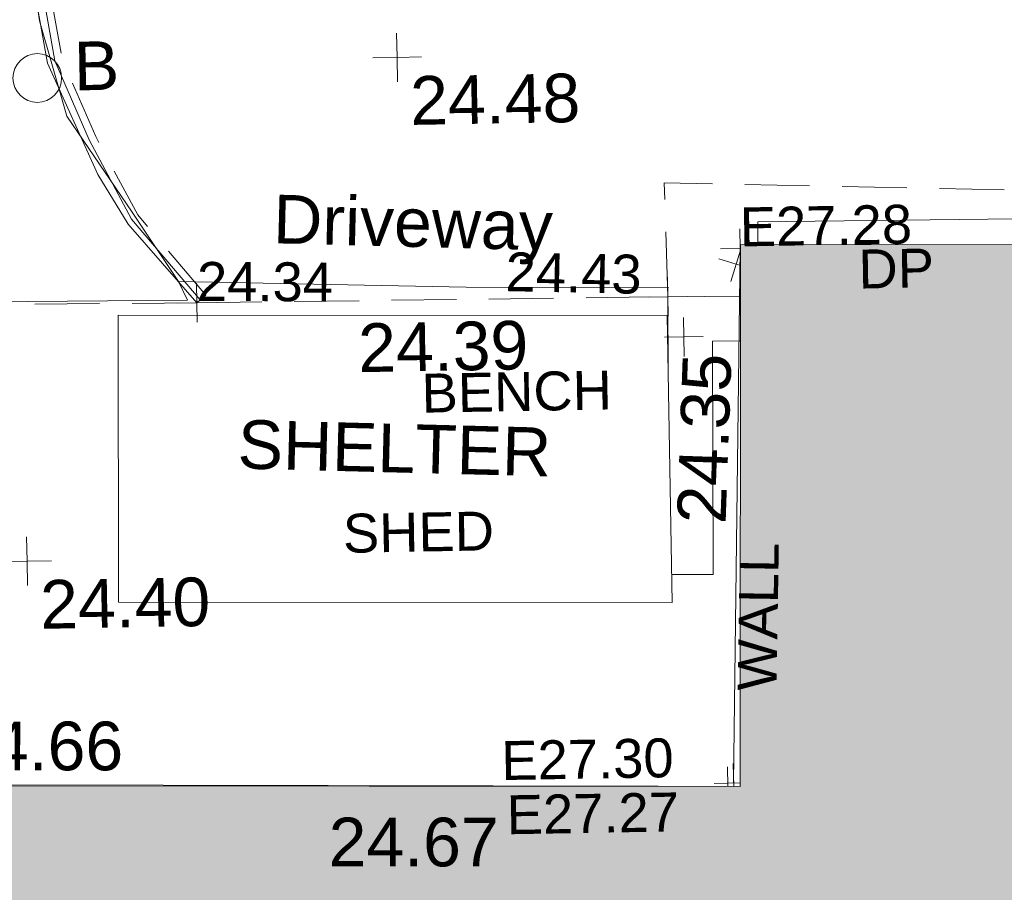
# Model space of a CAD drawing. Header units: millimetres. Extents: x -290717 to 520720, y -103372 to 287762.
# Tile 69 of 256: x -97965 to -90376, y -50018 to -43295. Entities that reach past the tile are written whole.
import ezdxf

# ---------------------------------------------------------------- set-up
doc = ezdxf.new("R2010")
doc.units = ezdxf.units.MM
doc.linetypes.add('IMPORT-DASHED _2_', pattern=[750, 500, -250])
doc.linetypes.add('IMPORT-UG_ELEC_STREET LIGHTING_QLB2 _2_', pattern=[2700, 1500, -300, 0, -250, 150, -300, 0, -200])
for name, color, linetype, lineweight in [('00_TOPO_DRIVE_WAY', 7, 'Continuous', 9), ('00_TOPO_SURFACE', 7, 'Continuous', 9), ('00_TOPO_SURVEY_TEXT', 7, 'Continuous', 9), ('A_RHA_Detail', 7, 'Continuous', 9), ('CHANGE_OF_SURFACE', 7, 'IMPORT-DASHED _2_', 9), ('CHANGE_OF_SURFACE_LVL', 7, 'Continuous', 9), ('WALL_TXT', 7, 'Continuous', 9)]:
    doc.layers.add(name, color=color, linetype=linetype, lineweight=lineweight)
for name, color, linetype, lineweight, true_color in [('00_TOPO_EAVE', 7, 'Continuous', 9, 0x666666), ('00_TOPO_FORM_LINES', 7, 'Continuous', 9, 0x666666), ('00_TOPO_FURN_BOLLARD', 7, 'Continuous', 9, 0x666666), ('00_TOPO_KERB_BOTTOM', 1, 'Continuous', 9, 0xff0000), ('00_TOPO_LEVEL_SPOT', 7, 'Continuous', 9, 0x666666), ('00_UAV_BUILDING_OUTLINE', 5, 'Continuous', 9, 0x0000ff), ('00_UAV_CONCRETE', 9, 'Continuous', 9, 0x808080), ('12333-PUM-2D-U-0001-C01 - Rev2_REVIT IMPORT_dwg', 7, 'Continuous', 9, 0x767676), ('A_RHA_Line', 7, 'Continuous', 9, 0x00a600), ('BENCH_TXT', 7, 'Continuous', 9, 0x00a5a5), ('DOWNPIPE_TXT', 7, 'Continuous', 9, 0x7fbfff), ('EAVE', 3, 'Continuous', 9, 0x00ff00), ('EAVE_LVL', 3, 'Continuous', 9, 0x00ff00), ('KERB_BOTTOM', 7, 'Continuous', 9, 0x0000a5), ('KERB_BOTTOM_LVL', 7, 'Continuous', 9, 0x0000a5), ('KERB_TOP', 2, 'Continuous', 9, 0xffff00), ('KERB_TOP_LVL', 2, 'Continuous', 9, 0xffff00), ('SHED_TXT', 7, 'Continuous', 9, 0x0000a5), ('TOP_OF_WALL_LEVEL', 7, 'Continuous', 9, 0xa500a5), ('WALL', 7, 'Continuous', 9, 0xa50000)]:
    doc.layers.add(name, color=color, linetype=linetype, lineweight=lineweight, true_color=true_color)
doc.styles.add('Arial_3', font='arial.ttf', dxfattribs={"height": 300})
doc.styles.add('Swis721 Lt BT_2', font='swissl.ttf', dxfattribs={"height": 375})

# ---------------------------------------------------------------- blocks, each defined once
blk = doc.blocks.new('12333-PUM-2D-U-0001-C01 - Rev2_REVIT IMPORT_dwg_MSL_Bollard_2-2077182-Site Location Plan Existing')
at = {"layer": '00_TOPO_FURN_BOLLARD', "color": 254, "true_color": 0xcccccc}
blk.add_circle((0, 0), 62.5, dxfattribs=at)
blk = doc.blocks.new('12333-PUM-2D-U-0001-C01 - Rev2_REVIT IMPORT_dwg_MSL_Eaves_SYM_1-V18-Site Location Plan Existing')
at = {"layer": '00_TOPO_EAVE', "color": 254, "true_color": 0xcccccc}
for p, q in [((-116, -357), (93, 287)), ((88, -29), (-357, 116))]:
    blk.add_line(p, q, dxfattribs=at)
blk = doc.blocks.new('12333-PUM-2D-U-0001-C01 - Rev2_REVIT IMPORT_dwg_MM-2077200-Site Location Plan Existing')
at = {"layer": '00_TOPO_LEVEL_SPOT', "color": 254, "true_color": 0xcccccc, "flags": 128}
for points in [[(500, 0), (0, 0), (0, 500)], [(0, -500), (0, 0), (-500, 0)]]:
    blk.add_lwpolyline(points, dxfattribs=at)
blk = doc.blocks.new('12333-PUM-2D-U-0001-C01 - Rev2_REVIT IMPORT_dwg_MGS62954_T2_Galway_ITM_3d_Rev1-2077680-Site Location Plan Existing')
at = {"layer": '00_TOPO_DRIVE_WAY', "color": 254, "true_color": 0xcccccc, "flags": 128}
blk.add_lwpolyline([(533803406.6, 725513831.9), (533803604.6, 725513094.5), (533804093.7, 725512345.8), (533804442.3, 725511806.4), (533806657.6, 725511723.1), (533808217.3, 725511693.7)], dxfattribs=at)
at = {"layer": '00_TOPO_FORM_LINES', "color": 254, "true_color": 0xcccccc}
for p, q in [((533803974.3, 725511553.8), (533803936.2, 725509344)), ((533803974.3, 725511553.8), (533808203.4, 725511477.6)), ((533808203.4, 725511477.6), (533808203.4, 725509267.8)), ((533803936.2, 725509344), (533808203.4, 725509267.8))]:
    blk.add_line(p, q, dxfattribs=at)
at = {"layer": '00_TOPO_KERB_BOTTOM', "color": 254, "true_color": 0xcccccc, "flags": 128}
blk.add_lwpolyline([(533804577.2, 725517993.5), (533804270.8, 725517694.1), (533803977.3, 725517335.8), (533803721.9, 725516946.6), (533803526, 725516441.3), (533803405.7, 725515800.4), (533803345.2, 725515105.9), (533803331.8, 725514440.1), (533803406.6, 725513831.9)], dxfattribs=at)
at = {"layer": '00_TOPO_SURFACE', "color": 254, "true_color": 0xcccccc, "flags": 128}
blk.add_lwpolyline([(533805569.7, 725520414), (533804650, 725520200), (533803800, 725519790), (533803010, 725519320), (533802400, 725518650), (533801960, 725517930), (533801610, 725517120), (533801450, 725516540), (533801390, 725515750), (533801380, 725514560), (533801360, 725512960), (533801370, 725512370), (533802350, 725511810), (533802350, 725511680), (533804510, 725511660), (533804442.3, 725511806.4)], dxfattribs=at)
at = {"layer": '00_UAV_CONCRETE', "color": 254, "true_color": 0xcccccc, "flags": 128}
blk.add_lwpolyline([(533808911, 725512012.5), (533808915.3, 725512186.6), (533813568.3, 725512159.6), (533813740.9, 725512155.5), (533817900.3, 725512057.6), (533818739.6, 725512041.3), (533822492.3, 725511968.6), (533823738.1, 725511973.5), (533826820.8, 725511985.5), (533828734.6, 725511910.3), (533833103.8, 725511738.5), (533833730.8, 725511726.5), (533838729.9, 725511631), (533838910.8, 725511627.5), (533843728.3, 725511578.3), (533846317.1, 725511551.8)], dxfattribs=at)
for name, p, xscale, yscale, zscale in [('12333-PUM-2D-U-0001-C01 - Rev2_REVIT IMPORT_dwg_MM-2077200-Site Location Plan Existing', (533806157.2, 725513503.2), 0.375, 0.375, 0.375), ('12333-PUM-2D-U-0001-C01 - Rev2_REVIT IMPORT_dwg_MSL_Bollard_2-2077182-Site Location Plan Existing', (533803382, 725513392.7), 3, 3, 3), ('12333-PUM-2D-U-0001-C01 - Rev2_REVIT IMPORT_dwg_MSL_Eaves_SYM_1-V18-Site Location Plan Existing', (533808743.4, 725511865.4), 0.375, 0.375, 0.375), ('12333-PUM-2D-U-0001-C01 - Rev2_REVIT IMPORT_dwg_MM-2077200-Site Location Plan Existing', (533803237.8, 725509671.1), 0.375, 0.375, 0.375)]:
    blk.add_blockref(name, p, dxfattribs=dict(xscale=xscale, yscale=yscale, zscale=zscale))
at = {"layer": '00_TOPO_DRIVE_WAY', "color": 251, "true_color": 0x666666, "insert": (533805190.1, 725512462.8), "char_height": 375, "width": 2436.184, "attachment_point": 1, "rotation": 357.52541, "line_spacing_factor": 1.005062, "style": 'Swis721 Lt BT_2'}
blk.add_mtext('Driveway', dxfattribs=at)
at = {"layer": '00_TOPO_DRIVE_WAY', "color": 251, "true_color": 0x666666, "insert": (533805818.4, 725511458), "char_height": 375, "width": 1495.902, "attachment_point": 1, "line_spacing_factor": 1.005062, "style": 'Swis721 Lt BT_2'}
blk.add_mtext('24.39', dxfattribs=at)
at = {"layer": '00_TOPO_FURN_BOLLARD', "insert": (533803664.8, 725513666.9), "char_height": 375, "width": 398.907, "attachment_point": 1, "line_spacing_factor": 1.005062, "style": 'Swis721 Lt BT_2'}
blk.add_mtext('B', dxfattribs=at)
at = {"layer": '00_TOPO_LEVEL_SPOT', "char_height": 375, "width": 1495.902, "attachment_point": 1, "line_spacing_factor": 1.005062, "style": 'Swis721 Lt BT_2'}
for s, insert in [('24.48', (533806252.3, 725513355.8)), ('24.40', (533803332.9, 725509523.7))]:
    blk.add_mtext(s, dxfattribs=dict(at, insert=insert))
at = {"layer": '00_TOPO_SURVEY_TEXT', "color": 251, "true_color": 0x666666, "insert": (533804886.3, 725510733), "char_height": 375, "width": 2645.135, "attachment_point": 1, "rotation": 357.52541, "line_spacing_factor": 1.005062, "style": 'Swis721 Lt BT_2'}
blk.add_mtext('SHELTER', dxfattribs=at)
at = {"layer": '00_UAV_BUILDING_OUTLINE', "color": 251, "true_color": 0x666666, "char_height": 375, "width": 1495.902, "attachment_point": 1, "line_spacing_factor": 1.005062, "style": 'Swis721 Lt BT_2'}
for s, insert, rotation in [('24.35', (533808251.5, 725509880.7), 87.01647), ('24.66', (533802646.8, 725508446.5), 358.95927), ('24.67', (533805527.5, 725507655.7), 358.95927)]:
    blk.add_mtext(s, dxfattribs=dict(at, insert=insert, rotation=rotation))
blk = doc.blocks.new('12333-PUM-2D-U-0001-C01 - Rev2_REVIT IMPORT_dwg_SPOT-2077700-Site Location Plan Existing')
at = {"layer": 'TOP_OF_WALL_LEVEL', "color": 254, "true_color": 0xe1aae1}
for p, q in [((0, 500), (0, -500)), ((-500, 0), (500, 0))]:
    blk.add_line(p, q, dxfattribs=at)
blk = doc.blocks.new('12333-PUM-2D-U-0001-C01 - Rev2_REVIT IMPORT_dwg_SPOT-V226-Site Location Plan Existing')
at = {"layer": 'EAVE_LVL', "color": 81, "true_color": 0xaaffaa}
for p, q in [((0, 500), (0, -500)), ((-500, 0), (12, 0))]:
    blk.add_line(p, q, dxfattribs=at)
blk = doc.blocks.new('12333-PUM-2D-U-0001-C01 - Rev2_REVIT IMPORT_dwg_SPOT-V227-Site Location Plan Existing')
at = {"layer": 'EAVE_LVL', "color": 81, "true_color": 0xaaffaa}
for p, q in [((0, 500), (0, -84)), ((-500, 0), (169, 0))]:
    blk.add_line(p, q, dxfattribs=at)
blk = doc.blocks.new('12333-PUM-2D-U-0001-C01 - Rev2_REVIT IMPORT_dwg_SPOT-V228-Site Location Plan Existing')
at = {"layer": 'EAVE_LVL', "color": 81, "true_color": 0xaaffaa}
for p, q in [((0, 500), (0, 3)), ((150, 0), (319, 0))]:
    blk.add_line(p, q, dxfattribs=at)
blk = doc.blocks.new('12333-PUM-2D-U-0001-C01 - Rev2_REVIT IMPORT_dwg_SPOT-2077769-Site Location Plan Existing')
at = {"layer": 'CHANGE_OF_SURFACE_LVL', "color": 253, "true_color": 0xaaaaaa}
for p, q in [((0, 500), (0, -500)), ((-500, 0), (500, 0))]:
    blk.add_line(p, q, dxfattribs=at)
blk = doc.blocks.new('12333-PUM-2D-U-0001-C01 - Rev2_REVIT IMPORT_dwg_SPOT-2077770-Site Location Plan Existing')
at = {"layer": 'KERB_BOTTOM_LVL', "color": 9, "true_color": 0xaaaae1}
for p, q in [((0, 500), (0, -500)), ((-500, 0), (500, 0))]:
    blk.add_line(p, q, dxfattribs=at)
blk = doc.blocks.new('12333-PUM-2D-U-0001-C01 - Rev2_REVIT IMPORT_dwg_SPOT-2077810-Site Location Plan Existing')
at = {"layer": 'KERB_TOP_LVL', "color": 51, "true_color": 0xffffaa}
for p, q in [((0, 500), (0, -500)), ((-500, 0), (500, 0))]:
    blk.add_line(p, q, dxfattribs=at)
blk = doc.blocks.new('12333-PUM-2D-U-0001-C01 - Rev2_REVIT IMPORT_dwg-1620468-Site Location Plan Existing')
at = {"layer": 'CHANGE_OF_SURFACE', "color": 253, "true_color": 0xaaaaaa}
blk.add_line((163501.8, -104214.9), (167132.7, -104231.6), dxfattribs=at)
at = {"layer": 'CHANGE_OF_SURFACE', "color": 253, "true_color": 0xaaaaaa, "flags": 128}
for points in [[(163527, -104193.6), (163571.1, -104157.6), (163058.2, -103529.5), (162744.3, -102920.8), (162495.2, -102317.4), (162352.7, -101420.1), (162346, -100288.4), (162525.3, -99565.2), (162602.9, -99216.9), (162926.1, -98674.5), (163463.8, -98064), (164358.8, -97310.6), (165839.7, -96307.6), (166461.2, -95917.6), (167003.5, -95623.9), (167463.6, -95598.3), (169860.9, -95572.5), (170130.8, -95578.7)], [(167132.7, -104231.6), (167118.7, -103353.6), (171739.3, -103528.1)], [(163501.8, -104214.9), (161441.4, -104196.5), (160221.9, -104207.2)]]:
    blk.add_lwpolyline(points, dxfattribs=at)
at = {"layer": 'EAVE', "color": 81, "true_color": 0xaaffaa}
for p, q in [((167695.5, -103868.9), (167573.6, -107987.1)), ((166991.3, -108001.7), (134915.5, -107370.2))]:
    blk.add_line(p, q, dxfattribs=at)
at = {"layer": 'KERB_BOTTOM', "color": 9, "true_color": 0xaaaae1, "flags": 128}
blk.add_lwpolyline([(163501.8, -104214.9), (162982.8, -103600.9), (162756.2, -103212.7), (162381.7, -102349.8), (162235.5, -101429.7), (162228.6, -100274.4), (162411.2, -99538.3), (162492.5, -99173.1), (162830.9, -98605.2), (163381.6, -97979.9), (164288, -97217), (165775.6, -96209.3), (166402.1, -95816.3), (166970.7, -95508.3), (167459.7, -95481.1), (169861.6, -95455.2), (170252.5, -95464.3)], dxfattribs=at)
at = {"layer": 'KERB_TOP', "color": 51, "true_color": 0xffffaa, "flags": 128}
blk.add_lwpolyline([(163501.8, -104214.9), (163527, -104193.6), (163010.4, -103560.9), (162692.7, -102944.7), (162440.1, -102332.9), (162295.8, -101424.7), (162289, -100281.6), (162469.9, -99552.2), (162549.3, -99195.6), (162879.9, -98640.9), (163423.9, -98023.2), (164324.4, -97265.2), (165808.6, -96259.9), (166432.5, -95868.4), (166987.6, -95567.8), (167461.7, -95541.5), (169861.2, -95515.6), (170221.7, -95523.9)], dxfattribs=at)
at = {"layer": 'WALL', "color": 9, "true_color": 0xe1aaaa}
blk.add_line((167123.8, -106371.7), (167442.9, -106376.6), dxfattribs=at)
at = {"layer": 'WALL', "color": 9, "true_color": 0xe1aaaa, "flags": 128}
for points in [[(167692.3, -104238.1), (167132.7, -104231.6), (167123.8, -104817.2)], [(167686.1, -104581.3), (167471.1, -104579.2), (167442.9, -106376.6)]]:
    blk.add_lwpolyline(points, dxfattribs=at)
blk.add_blockref('12333-PUM-2D-U-0001-C01 - Rev2_REVIT IMPORT_dwg_MGS62954_T2_Galway_ITM_3d_Rev1-2077680-Site Location Plan Existing', (-533641079.6, -725615854.4))
at = {"xscale": 0.3, "yscale": 0.3, "zscale": 0.3}
for name, p in [('12333-PUM-2D-U-0001-C01 - Rev2_REVIT IMPORT_dwg_SPOT-V226-Site Location Plan Existing', (167695.5, -103868.9)), ('12333-PUM-2D-U-0001-C01 - Rev2_REVIT IMPORT_dwg_SPOT-2077770-Site Location Plan Existing', (163501.8, -104214.9)), ('12333-PUM-2D-U-0001-C01 - Rev2_REVIT IMPORT_dwg_SPOT-2077810-Site Location Plan Existing', (163501.8, -104214.9)), ('12333-PUM-2D-U-0001-C01 - Rev2_REVIT IMPORT_dwg_SPOT-2077769-Site Location Plan Existing', (167132.7, -104231.6)), ('12333-PUM-2D-U-0001-C01 - Rev2_REVIT IMPORT_dwg_SPOT-2077700-Site Location Plan Existing', (167249.9, -104543.2)), ('12333-PUM-2D-U-0001-C01 - Rev2_REVIT IMPORT_dwg_SPOT-V227-Site Location Plan Existing', (167573.6, -107987.1)), ('12333-PUM-2D-U-0001-C01 - Rev2_REVIT IMPORT_dwg_SPOT-V228-Site Location Plan Existing', (167528, -108012.3))]:
    blk.add_blockref(name, p, dxfattribs=at)
at = {"layer": 'BENCH_TXT', "insert": (165221.1, -104791.9), "char_height": 300, "width": 1748.273, "attachment_point": 1, "line_spacing_factor": 0.941778, "style": 'Arial_3'}
blk.add_mtext('BENCH', dxfattribs=at)
at = {"layer": 'CHANGE_OF_SURFACE_LVL', "insert": (165890.9, -103866.5), "char_height": 300, "width": 1256.112, "attachment_point": 1, "rotation": 357.83724, "line_spacing_factor": 0.941778, "style": 'Arial_3'}
blk.add_mtext('24.43', dxfattribs=at)
at = {"layer": 'DOWNPIPE_TXT', "insert": (168604.8, -103894.7), "char_height": 300, "width": 694.167, "attachment_point": 1, "line_spacing_factor": 0.941778, "style": 'Arial_3'}
blk.add_mtext('DP', dxfattribs=at)
at = {"layer": 'EAVE_LVL', "char_height": 300, "width": 1590.341, "attachment_point": 1, "line_spacing_factor": 0.941778, "style": 'Arial_3'}
for s, insert in [('E27.28', (167695.5, -103554)), ('E27.30', (165786.3, -107632.9)), ('E27.27', (165820.4, -108051.2))]:
    blk.add_mtext(s, dxfattribs=dict(at, insert=insert))
at = {"layer": 'KERB_BOTTOM_LVL', "insert": (163508.8, -103900), "char_height": 300, "width": 1256.112, "attachment_point": 1, "rotation": 358.73187, "line_spacing_factor": 0.941778, "style": 'Arial_3'}
blk.add_mtext('24.34', dxfattribs=at)
at = {"layer": 'KERB_TOP_LVL', "insert": (163508.8, -103900), "char_height": 300, "width": 1256.112, "attachment_point": 1, "rotation": 358.73187, "line_spacing_factor": 0.941778, "style": 'Arial_3'}
blk.add_mtext('24.34', dxfattribs=at)
at = {"layer": 'SHED_TXT', "insert": (164596.2, -105861.3), "char_height": 300, "width": 1388.334, "attachment_point": 1, "line_spacing_factor": 0.941778, "style": 'Arial_3'}
blk.add_mtext('SHED', dxfattribs=at)
at = {"layer": 'WALL_TXT', "insert": (167616.4, -107273.6), "char_height": 300, "width": 1362.624, "attachment_point": 1, "rotation": 88.07679, "line_spacing_factor": 0.941778, "style": 'Arial_3'}
blk.add_mtext('WALL', dxfattribs=at)

msp = doc.modelspace()

# ---------------------------------------------------------------- hatches: boundary and pattern name
at = {"layer": 'A_RHA_Detail', "true_color": 0xc0c0c0}
h = msp.add_hatch(color=9, dxfattribs=at)
h.paths.add_polyline_path([(-80880.6, -68502.8), (-80400.9, -68483.4), (-80400.9, -62984.6), (-24474.9, -63009.3), (-24456.1, -50840.3), (-36622.6, -50831.7), (-36622.6, -44228.6), (-50959.1, -44213.7), (-50959.1, -42573.8), (-54563.9, -42571.2), (-54565.7, -45054.2), (-92408.8, -45027.3), (-92411.8, -49201.7), (-100062, -49201.7), (-100052.2, -64852.8), (-86120.9, -64852.8), (-86092.2, -62957.9), (-84861.1, -62957.9), (-84854.8, -68240.1), (-80870.6, -68240.1)])
h.paths.add_polyline_path([(-137238.9, -68461.9), (-132719.7, -68433.1), (-132847.1, -62850), (-130454.7, -62916.6), (-130498.3, -61355.9), (-117581.1, -61423.4), (-117492.4, -49183.9), (-125136.5, -49178.5), (-125133.6, -45032.6), (-163007.2, -45005.7), (-163007.2, -44090.3), (-163123.9, -44090.2), (-163122.6, -42383.8), (-166563.9, -42383.8), (-166565, -44044.4), (-193158.5, -44025.5), (-193195.2, -62863.7), (-137269.7, -62916.6), (-137254.4, -65679.9)])
h.paths.add_polyline_path([(120310.9, -32334.3), (120312.5, -31610.7), (133451.2, -31638.2), (133469.2, -19718), (121295.8, -19692.5), (121319.8, -8190.9), (112277.1, -8172), (112263.2, -14811.1), (78285.9, -14740), (78292.8, -8167.1), (76545.6, -8163.4), (69355.8, -8152.9), (69353.7, -9156.7), (68372.6, -9154.7), (68372.6, -13705.5), (69333.7, -13707.5), (69325.1, -16249.5), (66623.4, -16249.5), (66619.8, -17995.3), (65989.1, -17995.3), (65985.4, -19730.8), (57152.2, -19712.3), (57127.4, -31559.9), (70277.9, -31587.4), (70277.9, -32271.7), (78264, -32285.1), (78266.6, -31019.8), (112335.9, -31091.2), (112335.9, -32317.6), (119781.4, -32333.2)])
h.paths.add_polyline_path([(7503.7, -1791.4), (15482.4, -674), (15484.1, 148.1), (56188.3, 205.5), (56155.8, 14338.3), (18016.6, 14236.5), (17967.9, 34313.2), (21727.1, 34324.1), (21708.9, 40608.1), (18009.7, 40608.1), (17995.5, 45483.8), (9770.1, 45420.6), (3966.2, 45443.1), (3984.8, 14176.6), (1023.1, 14176.6), (-276.5, 14190.5), (-231.7, 5976.8), (-226.4, 193.7), (1220.3, 179.6), (7477.6, 143.3), (7488.6, -674)])
h.paths.add_polyline_path([(77755.6, 53.5), (77729.5, 1699.8), (94464.5, 1660), (94606.4, 17991.4), (88810.4, 18015), (88799.9, 14436.7), (69413.9, 14457.9), (69377.4, 99.6), (70760.9, 92)])
h.paths.add_polyline_path([(61252.1, 46454), (105774.7, 46472.7), (105768.3, 61852.6), (92285.1, 61852.6), (92308.6, 65784.3), (96107.5, 65767.6), (96059.7, 75209.2), (101084.8, 75071.9), (104988, 74765.4), (108403.7, 74363.8), (112009.3, 73787.3), (115645.4, 73049.7), (116890.8, 72761.7), (120209, 71893.2), (120865.2, 71703.7), (124135.6, 70669.7), (127435.6, 69480.5), (127820.4, 69394.9), (128274.3, 69331.7), (128731.9, 69306.7), (129189.9, 69320), (129645.3, 69371.6), (130094.7, 69461.2), (130535.1, 69588), (130963.2, 69751.2), (131376.3, 69949.7), (131771.3, 70182.1), (132162.6, 70460.5), (132496.1, 70741.7), (132820.9, 71065), (133117.5, 71414.3), (133383.8, 71787.2), (133616.5, 72178.5), (133817.2, 72590.5), (133982.6, 73017.9), (134111.7, 73457.6), (134203.6, 73906.5), (134257.5, 74361.6), (134272.5, 74819.6), (134250.5, 75277.3), (134189.6, 75731.5), (134090.9, 76179), (133955.1, 76616.7), (133783.2, 77041.4), (133576.3, 77450.3), (133335.9, 77840.5), (133063.8, 78209.2), (132761.7, 78553.8), (132431.8, 78871.9), (132076.5, 79161.3), (131698.2, 79419.9), (131299.6, 79646), (131093.6, 79746.3), (132146, 83110.2), (122787.8, 86282.5), (121604.4, 82800.4), (117096, 83870.8), (116842, 83526.4), (116120.5, 91221.9), (110237.7, 91274.3), (110194.4, 90435.4), (104988, 90486.5), (104973.3, 94309.8), (103746.1, 94309.8), (103840, 122852.1), (96365.1, 122932), (96350.3, 123952.4), (104555.6, 123902.2), (104607.3, 120248.5), (125502.5, 120134.2), (125662, 137657.4), (114479.6, 137699.2), (114382.3, 129149.9), (104644.2, 129188), (104578, 126217.4), (101184.5, 126159.2), (101264.6, 135959.3), (89967.2, 135988.9), (89927.6, 125823.6), (93630.5, 125840.8), (93580.7, 122932), (88697.4, 122904.7), (88679.4, 95739.1), (86378.3, 95739.1), (86378.2, 96178.1), (83279.5, 96200.9), (83273.6, 95735.7), (70169.7, 95733.2), (70166.3, 96272.1), (66675, 96257.1), (66654.7, 95755.7), (65784.8, 95755.7), (65887.7, 117470.6), (53473.3, 117487.9), (53434.4, 98570.5), (40649.4, 98570.5), (40610.2, 94406), (38853.8, 94410.4), (38848.7, 89463.7), (40612.5, 89518.5), (40665.4, 86257.7), (38372.2, 86305.7), (38369.8, 76901.1), (50938, 76944.4), (50922.9, 74598.8), (56484.9, 74588.9), (56484.9, 75194.9), (92465.4, 75233), (92645.9, 71766.6), (89810.6, 69362.8), (85313.2, 69360.9), (85313.2, 66907.4), (75210.1, 66903.2), (75210.1, 63815.7), (70819.4, 63815.7), (70819.2, 64253.4), (69456.8, 64253.4), (69455.7, 66902), (61303.3, 66898.6), (61304.6, 63970.3), (70500.4, 63970.3), (70500.4, 61852.6), (61245.6, 61848.7), (61252.1, 46455.1)])
h.paths.add_polyline_path([(-17153.2, 48569.3), (-17153.2, 60770.4), (-29362.9, 60774.7), (-29362.9, 67399.2), (-43507.3, 67405), (-43488.5, 69093.1), (-45766.4, 69109.3), (-45794.3, 67405), (-47272.1, 67404.2), (-47272.4, 66454.9), (-86004.6, 66468.6), (-86006.7, 60521.6), (-92662.9, 60521.6), (-92666.5, 50184.4), (-79752, 50179.8), (-79752, 48591.5), (-17157.7, 48569.3)])
h.paths.add_polyline_path([(-201056.4, 48628.8), (-138378, 48634.6), (-138378, 50133.3), (-125467.7, 50134.5), (-125468.7, 60566.2), (-132186.9, 60565.9), (-132187.4, 66533), (-170643.3, 66805.6), (-170643.3, 67738.8), (-200340, 67488.9), (-200348.7, 60827.8), (-201057.6, 60827.7), (-201056.7, 51102)])
h.paths.add_polyline_path([(-240051.5, 54769.2), (-239444.5, 54811.1), (-239186.5, 54841.9), (-238764.8, 54941), (-238382.5, 55122.5), (-237990.3, 55354.9), (-237269.2, 55936.2), (-237030.3, 56228.7), (-236793, 56569.3), (-236554.6, 57004.3), (-236432.7, 57267.5), (-236300.1, 57753.3), (-236250.7, 58017.2), (-236235.6, 58516.2), (-236233.3, 58987.9), (-236213.7, 59823.5), (-236363.8, 59820.9), (-236634, 60698.1), (-236392, 61432.2), (-236225.5, 61435.1), (-236201.6, 62637.7), (-232563.5, 62639.3), (-232563.5, 63049), (-232732.2, 63049.2), (-232860.2, 63458), (-232731.6, 63914.2), (-232560.8, 63914.2), (-232522, 70598), (-240628.7, 70598.9), (-240629.8, 72351), (-246412.6, 72347.4), (-246412.6, 70616.5), (-254449.6, 70618.6), (-254454.6, 70754.1), (-254469.7, 73191.7), (-263883.3, 73267.8), (-263902.4, 68260.7), (-263714.8, 68259.8), (-263553, 67819.7), (-263719.1, 67392.2), (-263913.6, 67392.2), (-263956.7, 58633.8), (-260181.2, 58611.2), (-260192.3, 56354.3), (-257184.7, 56339.5), (-257213.4, 57092.9), (-257338.5, 57093.3), (-257471, 57531.7), (-257338.5, 58062.2), (-257203.5, 58064.1), (-257173.6, 58598.5), (-256478.2, 58575.3), (-256478.2, 58788.5), (-256013, 58911.9), (-255397.1, 58781), (-255397.1, 58596), (-243809.9, 58585.9), (-243805.4, 58352), (-243740.9, 57884.5), (-243619.1, 57421.8), (-243424.4, 56943.7), (-243247.1, 56608.2), (-243003.1, 56250), (-242732.2, 55932.8), (-242371.7, 55603.1), (-242141.3, 55424.9), (-241805, 55216.9), (-241529.5, 55077), (-241100.6, 54917.2), (-240836.2, 54840.8), (-240453.4, 54788.6), (-240203.4, 54776.5)])
h.paths.add_polyline_path([(40276.7, 59895.4), (40328.6, 69196.9), (36589, 69217.8), (36619.5, 74674.3), (32264.4, 74687), (32233.5, 69156.3), (11916.7, 69269.7), (11966.7, 78218.8), (29087.5, 78123.2), (29143.4, 88141.1), (15719.3, 88216.1), (15732.6, 90590), (4594.3, 90652.2), (4525.1, 78265.1), (10096.8, 78234), (10077.4, 74773), (4547.6, 74803.9), (4465.6, 60107.2), (19125.9, 60025.3), (19139.9, 62527.5), (31738.6, 62457.2), (31724.6, 59943.1), (38369.8, 59906)])
h.paths.add_polyline_path([(-246083, 72334.3), (-246083.1, 72334.3), (-246208.3, 72334.3)])
h.paths.add_polyline_path([(-114575.3, 112178.1), (-114575.3, 112178.1), (-114707.3, 115801.6)])
h.paths.add_polyline_path([(-154699.9, 101760.4), (-114382.1, 101776.1), (-114382.1, 106926.9), (-113755.6, 106927.2), (-113757.6, 111847.3), (-114431.7, 111847.3), (-114431.8, 112178.1), (-114575.3, 112178.1), (-114579, 121707.2), (-123057, 121707.2), (-123068.8, 156452.7), (-119381.2, 156454.1), (-119381.2, 160165.9), (-115501, 160167.4), (-115503.4, 166206.6), (-132411.8, 166599.7), (-132411.8, 166665.7), (-135275, 166664.5), (-135275, 166628.2), (-135911.3, 166628.2), (-135911.3, 166352.2), (-152521.2, 166345.7), (-152518.4, 159142.7), (-150699.3, 159117.9), (-150755.7, 122560.7), (-151059.2, 122560.7), (-151061.1, 121302.4), (-154138.3, 121372.6), (-154138.3, 121865.2), (-154704.4, 121867.3), (-154688.5, 119352.4), (-154745.6, 119352.4), (-154745.6, 118722.2), (-160794.2, 118748.7), (-160794.2, 119410.5), (-163852.2, 119422.4), (-163855.1, 118762.2), (-167568.7, 118778.5), (-166634.7, 124395.1), (-166843.6, 124471.2), (-167568.7, 124707.6), (-168028.2, 124841.4), (-168630.5, 124991.3), (-169238.2, 125117.5), (-169850.4, 125219.7), (-170466.1, 125297.8), (-171089.1, 125351.9), (-171704.4, 125381.2), (-172325, 125386.4), (-172782.2, 125374.6), (-173401.8, 125337.5), (-174019.4, 125276), (-174634.1, 125190.4), (-175245, 125080.7), (-176047.2, 124895.8), (-176665.5, 124724.7), (-177045.3, 124609.1), (-177631.5, 124405.2), (-176665.5, 118818.5), (-177558.9, 118822.4), (-177662.3, 125263.4), (-176365.4, 126542.9), (-159462.3, 126319.9), (-157057.7, 128609.1), (-157060.7, 136153.2), (-158638.8, 137740.2), (-159352.4, 137740.2), (-161634.4, 140201.1), (-168727.9, 140256.8), (-171035, 137942.9), (-174184.1, 137942.9), (-176460.1, 140292.3), (-177341.7, 140292.3), (-177341.7, 140358.4), (-183428.6, 140356.1), (-185921.6, 137917.5), (-185921.6, 131757.3), (-186906.9, 131756.9), (-187725.4, 130810), (-187724.1, 127376.2), (-186481, 126304.6), (-186479.5, 122327.3), (-185176.3, 121059.5), (-180304.1, 121059.5), (-180304.1, 118802), (-193555.4, 118802), (-193555.4, 133117.8), (-192593.6, 133118.2), (-192593.6, 134200.8), (-192224.6, 134201), (-192225.6, 136615), (-192595, 136615), (-192595.4, 137734.5), (-193589.3, 137734.5), (-193589.3, 147474.6), (-193163.2, 147492.9), (-192606.8, 147551.5), (-192359.9, 147589.6), (-192199.8, 147616.6), (-191882.8, 147682.9), (-191568.5, 147761.7), (-191020.3, 147932.4), (-190950.6, 147955.8), (-190647.8, 148071), (-190349.8, 148197.9), (-190057, 148336.4), (-189769.8, 148486.3), (-189375.5, 148717.3), (-189132.9, 148873.3), (-188867.5, 149059.1), (-188609.7, 149255.1), (-188355, 149465.4), (-188079.6, 149713.9), (-187885, 149901.8), (-187538.3, 150274.5), (-187446.3, 150378.4), (-187241.3, 150629.2), (-187046.4, 150887.9), (-186861.7, 151154.1), (-186546.1, 151669.8), (-186524.4, 151707.1), (-163675.3, 151669.8), (-163687.6, 148134.1), (-157303.7, 148136.5), (-157303.7, 155759.9), (-157557.4, 155765), (-157555.9, 166678), (-187009.2, 166699.7), (-187013.1, 162054.4), (-188707.2, 162044.6), (-188706, 155021.5), (-188738, 154650.5), (-188799, 154283.2), (-188857.2, 154035.4), (-188966.1, 153679.3), (-189102.6, 153332.9), (-189265.9, 152998.2), (-189454.9, 152677.4), (-189645.2, 152421.3), (-189917, 152104.2), (-190212.7, 151809.5), (-190530.7, 151538.8), (-190868.9, 151293.9), (-191225.3, 151076.3), (-191597.6, 150887.3), (-192092.8, 150682.6), (-192485.3, 150569.7), (-192903.9, 150482.2), (-193187.2, 150440.9), (-193594.2, 150407.1), (-193594.6, 151460), (-205369.2, 151455.4), (-205354.5, 113350.1), (-207187.2, 113349.4), (-207184.3, 105991.1), (-205312.9, 105991.1), (-205311.2, 101769.7), (-175488.6, 101781.2), (-175488.6, 110889.7), (-154703.5, 110897.6), (-154700.5, 103310.3)])
h.paths.add_polyline_path([(193735.9, 113047.8), (208865.1, 114991), (208976.1, 114126.6), (216447.9, 115086.3), (216038.7, 118272), (232648.5, 120405.3), (233426, 114352.1), (240632.2, 115277.6), (239854.8, 121329.9), (256406.9, 123455.9), (257091.8, 118089.1), (264572.3, 119040.8), (261877.8, 138524.8), (259178.7, 138221.6), (259197.3, 137439), (254686.1, 136897), (255412.7, 131314.8), (240852.7, 129522.5), (239771, 137918.9), (240649.6, 138010.2), (240062.3, 142776.7), (239165.8, 142685), (237631, 151018.3), (266172.9, 154560.8), (271297.2, 142612.4), (276531.7, 144861.1), (274941.5, 148527.9), (302074.5, 160134.9), (300215.9, 164320.2), (301528.2, 164907.1), (300405.1, 167477.9), (299016.7, 166945.7), (295626.7, 174518.8), (294333, 177537.2), (287288.8, 174518.8), (289427.7, 169661), (272956.8, 162557.1), (271943.2, 164897.4), (267016.3, 162764), (268502.3, 159357), (265200.4, 157946.4), (226856.4, 153146.8), (227510.3, 148852), (228281, 141179), (227302.4, 141050.3), (227895.4, 136433.2), (228748.6, 136523.9), (229602.3, 128023.8), (217691.2, 126493.9), (217642.4, 126874.4), (215138.5, 126552.8), (215195, 126113), (215015.6, 126089.9), (214841, 127449.7), (192258.7, 124549.2), (193486.4, 114991)])
h.paths.add_polyline_path([(-78076.2, 117605.5), (-78076.2, 117610.1), (-78070.3, 129485.7), (-74723.2, 129478.4), (-74723.2, 125435.8), (-48015.6, 125380), (-47996.6, 135872.6), (-61198.2, 135901.6), (-74714.7, 135923.5), (-74723.6, 131865.3), (-78070.3, 131872.6), (-78063, 149549.8), (-58292.3, 149541.6), (-58292.3, 148946.2), (-37707.7, 148937.7), (-37707.7, 159740.1), (-44148.3, 159742.7), (-44148.3, 162961.3), (-49830, 162961.3), (-49830.9, 160632), (-78494.1, 160643.9), (-78494.1, 161615.2), (-78739.2, 161615.3), (-78691.8, 168187.9), (-90844.6, 168126.8), (-90962.5, 152686.8), (-89065, 152686), (-89079.5, 117610.1), (-78374.8, 117605.6)])
h.paths.add_polyline_path([(69254.8, 129236), (69260, 136167.8), (86068.1, 136131), (86008.7, 164703.3), (58789.6, 164723.5), (58789.6, 170119.2), (54460.2, 170122.4), (54457.2, 166153.3), (47042.2, 166158.8), (47041.1, 164668.9), (39173.3, 164674.7), (39172.8, 164079), (17014.9, 164095.4), (17002.4, 147267.1), (12659.6, 147267.1), (12653.6, 139137.9), (17031.4, 139134.7), (17024.6, 129935.3), (39191.3, 129918.9), (39191.3, 129258.3), (69014, 129236.2)])
h.paths.add_polyline_path([(39265.6, 139467.8), (33050.9, 139484.2), (33087.6, 153427.9), (39277.6, 153411.7), (39277.6, 152830.3), (43058.3, 152820.4), (43024.8, 140092.6), (39267.3, 140092.6)])
h.paths.add_polyline_path([(1979.5, 189123.2), (18699.1, 189180), (18678.5, 195253.7), (24349, 195272.9), (24335, 199550.8), (28829.8, 199566), (28798.4, 208815.6), (24334.9, 208806.2), (24333.9, 209113.2), (16811.6, 209087.7), (16806.6, 208843.6), (6772.3, 208809.5), (6797.2, 201488.6), (-8471.1, 201436.7), (-8471.1, 200429), (-11856.1, 200417.5), (-11823.7, 190892.4), (-7614.7, 190904.9), (-7614.7, 190170.8), (-4608.6, 190169.3), (-4608.2, 190916.9), (1973.4, 190939.2), (1977.1, 189837.3)])
h.paths.add_polyline_path([(-20506.2, 190640), (-20122.3, 206347.1), (-41550.3, 207015.3), (-41462.3, 210449.6), (-31391.4, 210152), (-31078.6, 223862.6), (-44305.1, 224230.8), (-44490.8, 211865.6), (-47510.1, 211943), (-47722.6, 203659), (-47076.1, 203635.3), (-47175.5, 199531.9), (-46801.2, 199520.5), (-46873.7, 195478.6), (-44600.4, 195425.3), (-44685.9, 192243.3), (-38074, 192135.7), (-38104.4, 191127), (-21537.8, 190668.6)])
h.paths.add_polyline_path([(16801, 195961.5), (9656.6, 196015.1), (9643.8, 199514), (11631.8, 199485.8), (11631.8, 203322.2), (16806.6, 203391.5), (16801, 195984.4)])
h.paths.add_polyline_path([(122084.9, 200536.3), (122088.2, 206386.2), (125211.1, 206386.2), (125211.1, 206645.9), (126202.7, 206645.9), (126203, 207041), (130401.4, 206979.1), (130444.3, 209883.3), (126202.8, 209945.9), (126203, 214624.1), (127364.8, 214624.1), (127365.2, 225380.2), (126159.9, 225380.3), (126207.4, 241475.3), (119482.5, 241495.9), (119479.2, 246182), (109943.9, 246175.2), (109953.3, 233033.4), (115000.5, 233033.4), (114999.6, 208653.5), (112026.3, 208653.5), (112024.4, 200538.7), (122024.6, 200536.3)])
h.paths.add_polyline_path([(30087.1, 200986.8), (38030.7, 201028.7), (38030.7, 202923), (38109.9, 202923.4), (38067.3, 208827.6), (38013.4, 208827.7), (38012.4, 209012.5), (30044.9, 208970.5), (30060.7, 205986.3)])
h.paths.add_polyline_path([(195986.3, 205661.6), (202896.9, 206052), (202676.9, 209945.8), (195766.3, 209555.3)])
h.paths.add_polyline_path([(-91652.4, 206392.6), (-79454.2, 206432.5), (-79629.3, 238245.7), (-68904.2, 238215.1), (-68918.6, 246314.1), (-68756.5, 246312.9), (-68755.2, 246639), (-79620.1, 246651.4), (-79606.6, 247343.5), (-82154.5, 247318.1), (-82154.5, 247488.1), (-91640.6, 247472.5), (-91638.7, 246846.5), (-131470.4, 246641.4), (-131470.4, 250159.5), (-142857.1, 250176.8), (-142864.1, 246220.1), (-165118.8, 246272.4), (-165040, 253907.9), (-178677.5, 253929.5), (-178699.6, 238176.7), (-138599.3, 238209.5), (-138548.4, 206627.5), (-126646.7, 206572.2), (-126666.7, 234825.9), (-124962.7, 234826), (-124969, 234688.5), (-91595.6, 234664.3), (-91650.9, 207155.6)])
h.paths.add_polyline_path([(142123.7, 209113.5), (152768.4, 209127.3), (152745.3, 227012.6), (142100.6, 226998.9), (142121.8, 210582.6)])
h.paths.add_polyline_path([(168998.9, 209275), (169026.8, 226860.3), (161686.7, 226876.7), (161647.7, 209291.3), (168846.6, 209275.3)])
h.paths.add_polyline_path([(49761.5, 218476.6), (49794, 223316.2), (41274.1, 223363.4), (41273.6, 223290.9), (32187.3, 223352), (32202.1, 225553.3), (20081.8, 225634.8), (20035.3, 218707.7), (31566.3, 218630.2), (31566.1, 218598.9), (49547, 218478)])
h.paths.add_polyline_path([(162362, 234154.1), (162366.6, 241589.9), (135261.1, 241631), (135249.1, 234197.9), (160249, 234157.5)])
h.paths.add_polyline_path([(176458.9, 246709.6), (176516.2, 252173.2), (168884.3, 252253.3), (168934.9, 257068.9), (164355.1, 257117), (164296.2, 251511.8), (164416.9, 251510.5), (164367.8, 246836.6), (172300.2, 246753.3)])

# ---------------------------------------------------------------- linework, layer by layer
at = {"layer": 'A_RHA_Line', "color": 7}
for p, q in [((-92408.8, -45027.3), (-92411.8, -49201.7)), ((-54565.7, -45054.2), (-92408.8, -45027.3)), ((-92411.8, -49201.7), (-100062, -49196.3))]:
    msp.add_line(p, q, dxfattribs=at)

# ---------------------------------------------------------------- block references
at = {"layer": '12333-PUM-2D-U-0001-C01 - Rev2_REVIT IMPORT_dwg', "color": 254, "linetype": 'IMPORT-UG_ELEC_STREET LIGHTING_QLB2 _2_', "true_color": 0xffd4d4, "rotation": 0.9999999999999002}
msp.add_blockref('12333-PUM-2D-U-0001-C01 - Rev2_REVIT IMPORT_dwg-1620468-Site Location Plan Existing', (-261895.1, 55869.6), dxfattribs=at)

doc.saveas('drawing.dxf')
